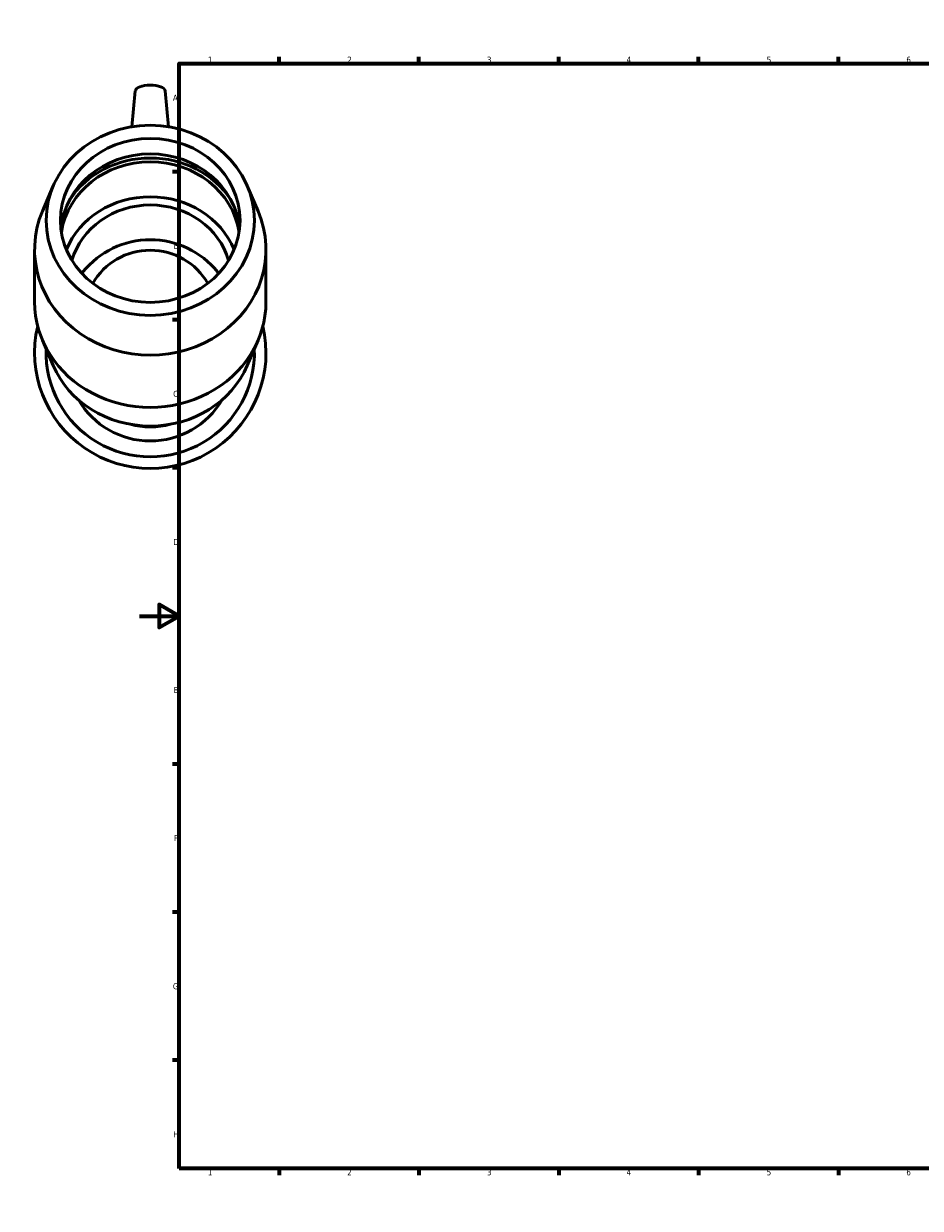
# Model space of a CAD drawing. Header units: millimetres. Extents: x -58 to 1554, y -786 to 1076.
# Tile 4 of 8: x -58 to 392, y 0 to 594. Entities that reach past the tile are written whole.
import ezdxf

# ---------------------------------------------------------------- set-up
doc = ezdxf.new("R2010")
doc.units = ezdxf.units.MM
doc.layers.add('Border (ANSI)', color=7, linetype='Continuous', lineweight=70)
doc.layers.add('Visible (ANSI)', color=7, linetype='Continuous', lineweight=50)
doc.styles.add('Note Text (ANSI)', font='tahoma.ttf')

# ---------------------------------------------------------------- blocks, each defined once
blk = doc.blocks.new('Borders Default Border')
at = {"layer": 'Border (ANSI)'}
for p, q in [((70.08, 574), (70.08, 577.45)), ((140.17, 574), (140.17, 577.45)), ((210.25, 574), (210.25, 577.45)), ((280.33, 574), (280.33, 577.45)), ((350.42, 574), (350.42, 577.45)), ((490.58, 574), (490.58, 577.45)), ((560.67, 574), (560.67, 577.45)), ((630.75, 574), (630.75, 577.45)), ((700.83, 574), (700.83, 577.45)), ((770.92, 574), (770.92, 577.45)), ((20, 519.75), (16.55, 519.75)), ((821, 519.75), (824.45, 519.75)), ((20, 445.5), (16.55, 445.5)), ((821, 445.5), (824.45, 445.5)), ((20, 371.25), (16.55, 371.25)), ((821, 371.25), (824.45, 371.25)), ((20, 222.75), (16.55, 222.75)), ((821, 222.75), (824.45, 222.75)), ((20, 148.5), (16.55, 148.5)), ((821, 148.5), (824.45, 148.5)), ((20, 74.25), (16.55, 74.25)), ((821, 74.25), (824.45, 74.25)), ((70.08, 20), (70.08, 16.55)), ((140.17, 20), (140.17, 16.55)), ((210.25, 20), (210.25, 16.55)), ((280.33, 20), (280.33, 16.55)), ((350.42, 20), (350.42, 16.55)), ((490.58, 20), (490.58, 16.55)), ((560.67, 20), (560.67, 16.55)), ((630.75, 20), (630.75, 16.55)), ((700.83, 20), (700.83, 16.55)), ((770.92, 20), (770.92, 16.55))]:
    blk.add_line(p, q, dxfattribs=at)
at = {"layer": 'Border (ANSI)', "flags": 128}
for points in [[(420.5, 594), (420.5, 574), (414.73, 584), (426.27, 584), (420.5, 574)], [(20, 20), (20, 574), (821, 574), (821, 20), (20, 20)], [(0, 297), (20, 297), (10, 302.77), (10, 291.23), (20, 297)], [(841, 297), (821, 297), (831, 302.77), (831, 291.23), (821, 297)], [(420.5, 0), (420.5, 20), (414.73, 10), (426.27, 10), (420.5, 20)]]:
    blk.add_lwpolyline(points, dxfattribs=at)
at = {"layer": 'Border (ANSI)', "color": 230, "true_color": 0xff0080, "attachment_point": 7, "style": 'Note Text (ANSI)'}
for s, insert, char_height in [('1', (34.35, 574.4), 3.05), ('2', (104.2, 574.4), 3.05), ('3', (174.26, 574.34), 3.05), ('4', (244.23, 574.4), 3.05), ('5', (314.48, 574.34), 3.05), ('6', (384.49, 574.34), 3.05), ('7', (454.6, 574.4), 3.05), ('8', (524.63, 574.33), 3.05), ('9', (594.7, 574.34), 3.05), ('10', (663.96, 574.34), 3.048), ('11', (734.04, 574.4), 3.048), ('12', (804.13, 574.4), 3.048), ('A', (16.78, 555.35), 3.05), ('A', (821.63, 555.35), 3.05), ('B', (17.15, 481.1), 3.05), ('B', (821.99, 481.1), 3.05), ('C', (16.95, 406.8), 3.05), ('C', (821.8, 406.8), 3.05), ('D', (16.96, 332.6), 3.05), ('D', (821.81, 332.6), 3.05), ('E', (17.21, 258.35), 3.05), ('E', (822.05, 258.35), 3.05), ('F', (17.29, 184.1), 3.05), ('F', (822.14, 184.1), 3.05), ('G', (16.81, 109.79), 3.05), ('G', (821.66, 109.79), 3.05), ('H', (16.97, 35.6), 3.05), ('H', (821.81, 35.6), 3.05), ('1', (34.35, 16.55), 3.05), ('2', (104.2, 16.55), 3.05), ('3', (174.26, 16.49), 3.05), ('4', (244.23, 16.55), 3.05), ('5', (314.48, 16.49), 3.05), ('6', (384.49, 16.49), 3.05), ('7', (454.6, 16.55), 3.05), ('8', (524.63, 16.48), 3.05), ('9', (594.7, 16.49), 3.05), ('10', (663.96, 16.49), 3.048), ('11', (734.04, 16.55), 3.048), ('12', (804.13, 16.55), 3.048)]:
    blk.add_mtext(s, dxfattribs=dict(at, insert=insert, char_height=char_height))

msp = doc.modelspace()

# ---------------------------------------------------------------- linework, layer by layer
at = {"layer": 'Visible (ANSI)'}
for p, q in [((-2.036, 560.298), (-3.759, 542.322)), ((12.953, 560.298), (14.676, 542.322)), ((-43.204, 512.64), (-48.611, 499.915)), ((54.121, 512.64), (59.528, 499.915)), ((-52.541, 454.548), (-52.541, 480.741)), ((63.459, 454.548), (63.459, 480.741)), ((-43.204, 422.649), (-48.611, 435.374)), ((54.121, 422.649), (59.528, 435.374))]:
    msp.add_line(p, q, dxfattribs=at)
for centre, radius, start, end in [((5.459, 442.346), 43.332, 38.844868, 141.155132), ((5.459, 428.999), 58, 166.691309, 13.308691), ((5.459, 428.999), 52.2, 177.920121, 2.079879), ((5.459, 426.558), 41.783, 210.425244, 329.574756)]:
    msp.add_arc(centre, radius, start, end, dxfattribs=at)
for centre, major_axis, ratio, start_param, end_param in [((5.459, 560.179), (-7.5, 0), 0.4067366, 3.180555, 6.244223), ((5.459, 487.575), (45, 0), 0.9135455, 0.0951255, 3.0464671), ((5.459, 483.67), (45, 0), 0.9135455, 0.1429596, 2.998633), ((5.459, 483.67), (-47.041, 0), 0.9135455, 3.6796703, 5.7451077), ((5.459, 466.099), (45, 0), 0.9135455, 0.3641797, 2.7774129), ((5.459, 480.741), (-58, 0), 0.9135455, 5.9129214, 9.7950419), ((5.459, 466.099), (40.5, 0), 0.9135455, 0.2501846, 2.8914081), ((5.459, 448.204), (32.92, 0), 0.9781476, 0.5055332, 2.6360595), ((5.459, 454.548), (-58, 0), 0.9135455, 0, 3.1415927), ((5.459, 439.905), (-52.2, 0), 0.9135455, 0.3702639, 2.7713287), ((5.459, 430.326), (-39.36, 0), 0.9781476, 1.3100476, 1.8315451)]:
    msp.add_ellipse(centre, major_axis=major_axis, ratio=ratio, start_param=start_param, end_param=end_param, dxfattribs=at)
for major_axis in [(-52.2, 0), (-45, 0)]:
    msp.add_ellipse((5.459, 495.384), major_axis=major_axis, ratio=0.9135455, dxfattribs=at)
for points in [[(-28.861, 468.795), (-28.675, 469.041), (-28.484, 469.284), (-28.291, 469.525)], [(39.208, 469.525), (39.402, 469.284), (39.592, 469.041), (39.778, 468.795)]]:
    msp.add_open_spline(points, degree=3, dxfattribs=at)

# ---------------------------------------------------------------- block references
msp.add_blockref('Borders Default Border', (0, 0))

doc.saveas('drawing.dxf')
